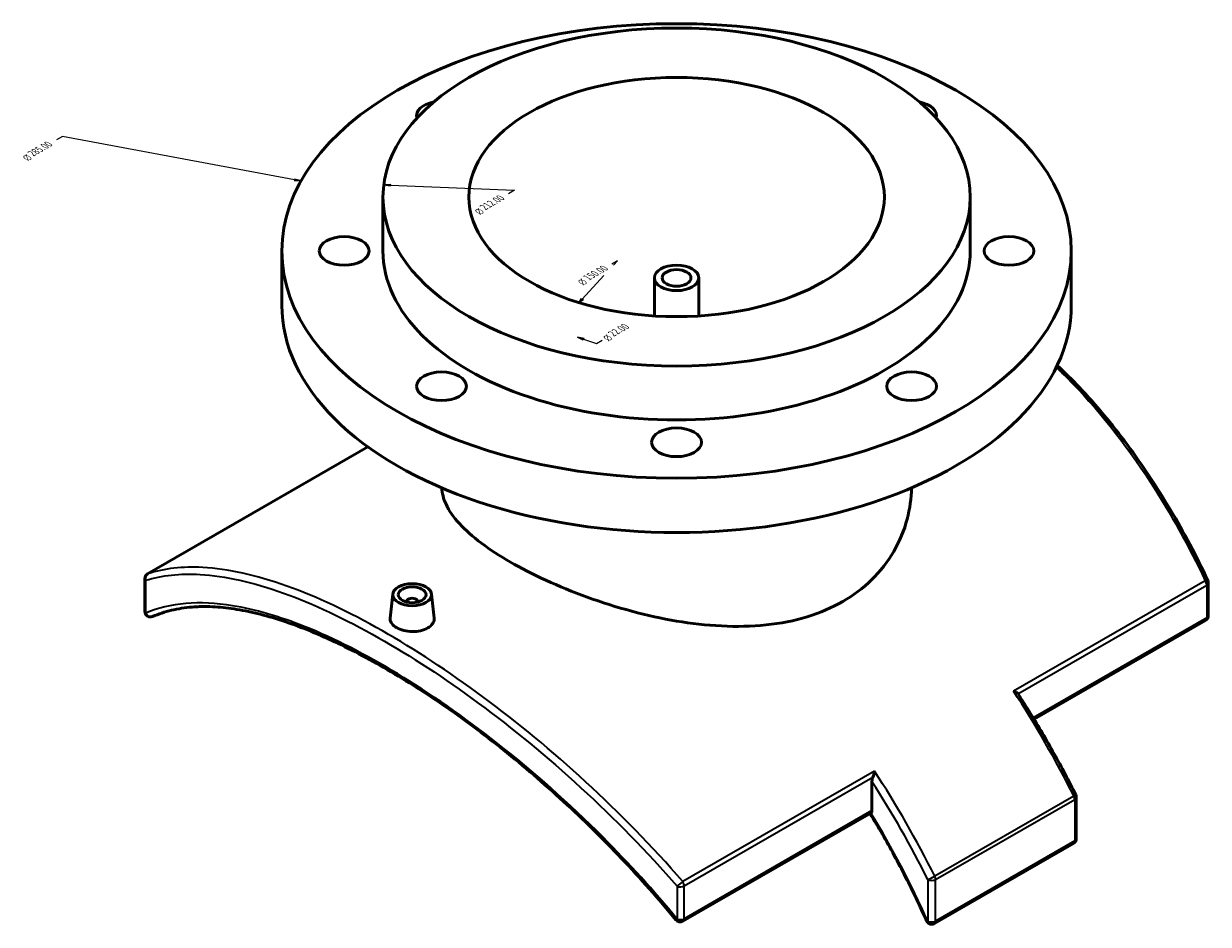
# Model space of a CAD drawing. Header units: millimetres. Extents: x -203 to 1361, y -251 to 1202.
# Tile 7 of 7: x 933 to 1361, y 877 to 1202. Entities that reach past the tile are written whole.
import ezdxf

# ---------------------------------------------------------------- set-up
doc = ezdxf.new("R2010")
doc.units = ezdxf.units.MM
for name, color, linetype, lineweight in [('Dimension (ANSI)', 7, 'Continuous', 25), ('Visible (ANSI)', 7, 'Continuous', 50), ('Visible Narrow (ANSI)', 7, 'Continuous', 35)]:
    doc.layers.add(name, color=color, linetype=linetype, lineweight=lineweight)
doc.styles.add('Note Text (ANSI)', font='tahoma.ttf')
doc.styles.add('Text Style15', font='AIGDT___.TTF')

msp = doc.modelspace()

# ---------------------------------------------------------------- linework, layer by layer
at = {"layer": 'Dimension (ANSI)'}
for p, q in [((946.95, 1161.083), (944.832, 1159.859)), ((1030.708, 1145.479), (946.95, 1161.083)), ((1030.862, 1145.753), (1030.554, 1145.205)), ((1030.554, 1145.205), (1033.087, 1145.035)), ((1030.708, 1145.479), (1033.087, 1145.035)), ((1033.087, 1145.035), (1030.862, 1145.753)), ((1065.475, 1143.827), (1062.945, 1143.644)), ((1065.439, 1143.54), (1062.945, 1143.644)), ((1062.945, 1143.644), (1065.403, 1143.253)), ((1065.403, 1143.253), (1065.475, 1143.827)), ((1065.439, 1143.54), (1110.15, 1141.675)), ((1110.15, 1141.675), (1108.031, 1140.452)), ((1147.363, 1116.192), (1145.245, 1114.969)), ((1145.89, 1114.598), (1147.363, 1116.192)), ((1134.595, 1102.383), (1142.46, 1110.889)), ((1134.153, 1102.518), (1133.42, 1101.112)), ((1134.595, 1102.383), (1133.42, 1101.112)), ((1133.42, 1101.112), (1135.036, 1102.247)), ((1135.036, 1102.247), (1134.153, 1102.518))]:
    msp.add_line(p, q, dxfattribs=at)
at = {"layer": 'Dimension (ANSI)', "color": 6, "true_color": 0xff00ff}
for p, q in [((1135.075, 1087.884), (1132.908, 1088.603)), ((1135.324, 1088.134), (1132.908, 1088.603)), ((1132.908, 1088.603), (1134.826, 1087.635)), ((1134.826, 1087.635), (1135.324, 1088.134)), ((1135.075, 1087.884), (1139.738, 1086.339)), ((1139.738, 1086.339), (1141.856, 1087.562))]:
    msp.add_line(p, q, dxfattribs=at)
at = {"layer": 'Dimension (ANSI)', "flags": 128}
for points in [[(1030.554, 1145.205), (1033.087, 1145.035), (1030.862, 1145.753), (1030.554, 1145.205)], [(1065.475, 1143.827), (1062.945, 1143.644), (1065.403, 1143.253), (1065.475, 1143.827)], [(1134.153, 1102.518), (1133.42, 1101.112), (1135.036, 1102.247), (1134.153, 1102.518)]]:
    msp.add_lwpolyline(points, dxfattribs=at)
at = {"layer": 'Dimension (ANSI)', "color": 6, "true_color": 0xff00ff, "flags": 128}
msp.add_lwpolyline([(1135.324, 1088.134), (1132.908, 1088.603), (1134.826, 1087.635), (1135.324, 1088.134)], dxfattribs=at)
at = {"layer": 'Dimension (ANSI)'}
for points in [[(1030.554, 1145.205), (1033.087, 1145.035), (1030.862, 1145.753), (1030.554, 1145.205)], [(1065.475, 1143.827), (1062.945, 1143.644), (1065.403, 1143.253), (1065.475, 1143.827)], [(1134.153, 1102.518), (1133.42, 1101.112), (1135.036, 1102.247), (1134.153, 1102.518)]]:
    msp.add_solid(points, dxfattribs=at)
at = {"layer": 'Dimension (ANSI)', "color": 6, "true_color": 0xff00ff}
msp.add_solid([(1135.324, 1088.134), (1132.908, 1088.603), (1134.826, 1087.635), (1135.324, 1088.134)], dxfattribs=at)
at = {"layer": 'Visible (ANSI)'}
for p, q in [((1062.668, 1119.777), (1062.668, 1139.234)), ((1274.668, 1119.777), (1274.668, 1139.234)), ((1026.168, 1100.156), (1026.168, 1119.777)), ((1311.168, 1100.156), (1311.168, 1119.777)), ((1160.668, 1096.291), (1160.668, 1110.048)), ((1176.668, 1096.291), (1176.668, 1110.048)), ((977.712, 1003.19), (1057.253, 1048.995)), ((976.71, 989.594), (976.71, 1001.457)), ((1360.627, 988.08), (1360.627, 999.944)), ((1066.222, 995.889), (1065.289, 987.189)), ((1071.209, 993.188), (1071.209, 993.002)), ((1075.209, 993.188), (1075.209, 993.002)), ((1080.196, 995.889), (1081.127, 987.204)), ((1359.625, 986.347), (1297.703, 950.689)), ((1239.202, 917.679), (1239.202, 928.182)), ((1312.974, 922.504), (1312.974, 907.53)), ((1238.788, 916.762), (1170.98, 877.714)), ((1261.767, 876.886), (1311.972, 905.797))]:
    msp.add_line(p, q, dxfattribs=at)
for centre, start, end in [((978.71, 1001.457), 119.93599, 180), ((1358.627, 999.944), 0, 25.31469), ((978.71, 989.594), 180, 293.54483), ((1358.627, 988.08), 299.93599, 0), ((1310.974, 922.504), 0, 26.4692), ((1310.974, 907.53), 299.93599, 0), ((1169.982, 879.447), 219.23532, 299.93599), ((1260.769, 878.619), 204.0989, 299.93599)]:
    msp.add_arc(centre, 2, start, end, dxfattribs=at)
for centre, major_axis in [((1168.668, 1119.777), (-142.5, 0)), ((1168.668, 1139.234), (-106, 0)), ((1168.668, 1139.234), (-75, 0)), ((1048.668, 1119.777), (-9, 0)), ((1288.668, 1119.777), (-9, 0)), ((1168.668, 1110.048), (-8, 0)), ((1168.668, 1110.048), (-5.2, 0)), ((1083.815, 1070.913), (-9, 0)), ((1253.521, 1070.913), (-9, 0)), ((1168.668, 1050.673), (-9, 0)), ((1073.209, 995.641), (-7, 0)), ((1073.209, 995.641), (-5, 0))]:
    msp.add_ellipse(centre, major_axis=major_axis, ratio=0.5758617, dxfattribs=at)
for centre, major_axis, ratio, start_param, end_param in [((1083.815, 1168.64), (-9, 0), 0.5758617, 5.0276719, 6.4552202), ((1253.521, 1168.64), (9, 0), 0.5758617, 6.1111504, 7.5386987), ((1168.668, 1119.777), (-106, 0), 0.5758617, 0, 3.1415927), ((1168.668, 1100.156), (-142.5, 0), 0.5758617, 0, 3.1415927), ((1073.209, 993.188), (-2, 0), 0.5758617, 2.9729035, 6.4518745), ((1237.788, 918.494), (0.998, -1.733), 0.5780931, 0.0487726, 0.7873319)]:
    msp.add_ellipse(centre, major_axis=major_axis, ratio=ratio, start_param=start_param, end_param=end_param, dxfattribs=at)
for points, knots in [([(1360.435, 1000.799), (1358.354, 1005.199), (1356.188, 1009.533), (1351.687, 1018.051), (1349.351, 1022.234), (1344.511, 1030.426), (1342.008, 1034.435), (1336.835, 1042.255), (1334.166, 1046.066), (1328.67, 1053.469), (1325.841, 1057.061), (1320.032, 1064.001), (1317.051, 1067.351), (1311.415, 1073.294), (1308.779, 1075.924), (1306.095, 1078.455)], [0, 0, 0, 0, 1.4744931, 1.4744931, 2.9489863, 2.9489863, 4.4234794, 4.4234794, 5.8979725, 5.8979725, 7.3724656, 7.3724656, 8.8469588, 8.8469588, 10.0951337, 10.0951337, 10.0951337, 10.0951337]), ([(1083.89, 1034.198), (1083.996, 1032.285), (1084.495, 1030.311), (1086.487, 1026.011), (1088.105, 1023.672), (1092.408, 1018.964), (1095.096, 1016.589), (1101.341, 1011.912), (1104.898, 1009.609), (1112.514, 1005.223), (1116.808, 1003.006), (1126.128, 998.72), (1131.154, 996.651), (1141.603, 992.865), (1147.034, 991.144), (1157.929, 988.223), (1163.393, 987.024), (1173.949, 985.252), (1179.414, 984.615), (1190.307, 984.08), (1195.736, 984.184), (1206.179, 985.272), (1211.203, 986.259), (1220.524, 989.108), (1224.819, 990.971), (1232.443, 995.361), (1236, 998.021), (1242.243, 1004.134), (1244.93, 1007.587), (1249.231, 1014.989), (1250.848, 1018.943), (1252.899, 1026.711), (1253.401, 1030.515), (1253.462, 1034.204)], [6.6614023, 6.6614023, 6.6614023, 6.6614023, 8.0842543, 8.0842543, 9.6998737, 9.6998737, 11.3154931, 11.3154931, 12.9311125, 12.9311125, 14.5467319, 14.5467319, 16.1623513, 16.1623513, 17.7779707, 17.7779707, 19.3935901, 19.3935901, 21.0107488, 21.0107488, 22.6279076, 22.6279076, 24.2450663, 24.2450663, 25.862225, 25.862225, 27.4793838, 27.4793838, 29.0965425, 29.0965425, 30.7137013, 30.7137013, 32.2257544, 32.2257544, 32.2257544, 32.2257544]), ([(1168.433, 878.182), (1165.31, 882.006), (1162.108, 885.775), (1155.566, 893.19), (1152.227, 896.836), (1145.436, 903.99), (1141.984, 907.499), (1134.993, 914.364), (1131.454, 917.721), (1124.315, 924.269), (1120.714, 927.459), (1113.476, 933.658), (1109.839, 936.667), (1102.553, 942.488), (1098.905, 945.3), (1091.622, 950.714), (1087.988, 953.315), (1080.759, 958.291), (1077.164, 960.666), (1070.038, 965.176), (1066.506, 967.312), (1059.529, 971.329), (1056.084, 973.212), (1049.299, 976.713), (1045.961, 978.332), (1039.409, 981.295), (1036.197, 982.639), (1029.915, 985.046), (1026.845, 986.108), (1020.864, 987.944), (1017.952, 988.717), (1012.298, 989.972), (1009.556, 990.453), (1004.252, 991.121), (1001.689, 991.307), (997.367, 991.377), (995.567, 991.324), (991.199, 990.985), (988.697, 990.597), (983.929, 989.454), (981.663, 988.699), (979.509, 987.76)], [0, 0, 0, 0, 1.4908196, 1.4908196, 2.9816392, 2.9816392, 4.4724588, 4.4724588, 5.9632784, 5.9632784, 7.4540979, 7.4540979, 8.9449175, 8.9449175, 10.4357371, 10.4357371, 11.9265567, 11.9265567, 13.4173763, 13.4173763, 14.9081959, 14.9081959, 16.3990155, 16.3990155, 17.8898351, 17.8898351, 19.3806547, 19.3806547, 20.8714742, 20.8714742, 22.3622938, 22.3622938, 23.8531134, 23.8531134, 25.343933, 25.343933, 26.4620477, 26.4620477, 28.1392197, 28.1392197, 29.8163918, 29.8163918, 29.8163918, 29.8163918]), ([(1078.823, 983.622), (1078.119, 983.216), (1077.226, 982.871), (1075.271, 982.428), (1074.208, 982.33), (1072.215, 982.362), (1071.153, 982.493), (1069.2, 982.983), (1068.308, 983.341), (1066.899, 984.153), (1066.288, 984.66), (1065.477, 985.762), (1065.276, 986.358), (1065.275, 987.007), (1065.28, 987.098), (1065.29, 987.189)], [0, 0, 0, 0, 0.2989399, 0.2989399, 0.5978797, 0.5978797, 0.8967093, 0.8967093, 1.1955389, 1.1955389, 1.4943686, 1.4943686, 1.7931982, 1.7931982, 1.8413912, 1.8413912, 1.8413912, 1.8413912]), ([(1081.126, 987.204), (1081.137, 987.106), (1081.142, 987.009), (1081.144, 986.325), (1080.946, 985.697), (1080.138, 984.548), (1079.528, 984.028), (1078.823, 983.622)], [4.13559414, 4.13559414, 4.13559414, 4.13559414, 4.18427607, 4.18427607, 4.48321593, 4.48321593, 4.78215579, 4.78215579, 4.78215579, 4.78215579]), ([(1290.305, 960.829), (1290.307, 960.828), (1290.31, 960.827), (1290.576, 960.735), (1290.827, 960.632), (1291.268, 960.41), (1291.463, 960.291), (1291.738, 960.079), (1291.836, 959.988), (1291.91, 959.896)], [-0.00089609, -0.00089609, -0.00089609, -0.00089609, 0, 0, 0.08938024, 0.08938024, 0.17454317, 0.17454317, 0.23379527, 0.23379527, 0.23379527, 0.23379527]), ([(1291.973, 959.808), (1293.493, 957.466), (1294.988, 955.104), (1297.926, 950.343), (1299.369, 947.944), (1302.2, 943.113), (1303.588, 940.681), (1306.309, 935.788), (1307.641, 933.327), (1310.247, 928.38), (1311.52, 925.893), (1312.764, 923.396)], [5.40803007, 5.40803007, 5.40803007, 5.40803007, 5.44725089, 5.44725089, 5.48647171, 5.48647171, 5.52569254, 5.52569254, 5.56491336, 5.56491336, 5.60413418, 5.60413418, 5.60413418, 5.60413418]), ([(1239.527, 929.73), (1239.446, 929.535), (1239.379, 929.331), (1239.25, 928.835), (1239.202, 928.468), (1239.202, 928.182)], [-1.19476627, -1.19476627, -1.19476627, -1.19476627, -1.13536285, -1.13536285, -1.03037949, -1.03037949, -1.03037949, -1.03037949]), ([(1239.527, 929.73), (1239.65, 930.025), (1239.756, 930.341), (1239.962, 931.081), (1240.048, 931.513), (1240.1, 931.913), (1240.1, 931.915), (1240.1, 931.918)], [0, 0, 0, 0, 0.09740946, 0.09740946, 0.23190541, 0.23190541, 0.23279411, 0.23279411, 0.23279411, 0.23279411]), ([(1238.515, 916.605), (1239.999, 914.174), (1241.454, 911.723), (1244.355, 906.695), (1245.799, 904.117), (1248.619, 898.929), (1249.995, 896.318), (1252.676, 891.069), (1253.981, 888.431), (1256.518, 883.132), (1257.749, 880.472), (1258.943, 877.803)], [5.45565805, 5.45565805, 5.45565805, 5.45565805, 5.4982281, 5.4982281, 5.54235909, 5.54235909, 5.58649008, 5.58649008, 5.63062107, 5.63062107, 5.67475206, 5.67475206, 5.67475206, 5.67475206])]:
    msp.add_open_spline(points, degree=3, knots=knots, dxfattribs=at)
for points in [[(1291.973, 959.808), (1291.953, 959.839), (1291.932, 959.868), (1291.91, 959.896)], [(1238.788, 916.762), (1238.803, 916.77), (1238.818, 916.78), (1238.834, 916.791)]]:
    msp.add_open_spline(points, degree=3, dxfattribs=at)
at = {"layer": 'Visible Narrow (ANSI)'}
for p, q in [((977.812, 1003.237), (1057.261, 1048.989)), ((977.026, 988.972), (977.026, 1000.835)), ((1359.525, 1000.69), (1290.305, 960.829)), ((1291.91, 959.896), (1360.041, 999.129)), ((1360.041, 999.129), (1360.041, 987.266)), ((1360.041, 987.266), (1297.397, 951.192)), ((1240.1, 931.918), (1170.88, 892.057)), ((1171.396, 890.496), (1239.527, 929.73)), ((1312.074, 922.898), (1261.869, 893.987)), ((1262.183, 892.779), (1312.388, 921.69)), ((1312.388, 921.69), (1312.388, 906.716)), ((1239.202, 917.679), (1171.396, 878.633)), ((1312.388, 906.716), (1262.183, 877.805)), ((1168.902, 890.341), (1168.902, 878.478)), ((1171.396, 878.633), (1171.396, 890.496)), ((1259.355, 892.779), (1259.355, 877.805)), ((1262.183, 877.805), (1262.183, 892.779))]:
    msp.add_line(p, q, dxfattribs=at)
for centre, major_axis, ratio, start_param, end_param in [((978.71, 1001.457), (-0.606, 1.906), 0.8971645, 0.1770529, 1.6118477), ((978.71, 1001.457), (-2, 0), 0.5758617, 0, 0.5702176), ((978.71, 1001.457), (-0.998, 1.733), 0.5780931, 6.187699, 6.2831853), ((1358.627, 999.944), (1.808, 0.855), 0.1760543, 0, 0.969902), ((1358.627, 999.944), (0.998, -1.733), 0.5780931, 0.7873319, 1.6701501), ((1358.627, 999.944), (2, 0), 0.5758617, 5.4977871, 6.2831853), ((978.71, 989.594), (-2, 0), 0.5758617, 0, 0.5702176), ((978.71, 989.594), (0.799, -1.833), 0.8970614, 4.6610814, 6.2831853), ((1358.627, 988.08), (2, 0), 0.5758617, 5.4977871, 6.2831853), ((1358.627, 988.08), (0.998, -1.733), 0.5780931, 0, 0.7873319), ((1193.771, 880.629), (107.292, -186.315), 0.5780931, 1.466383, 1.6701501), ((1142.152, 850.904), (106.294, -184.582), 0.5780931, 1.466383, 1.657934), ((1143.566, 851.718), (-107.292, 186.315), 0.5780931, 4.6079757, 4.8117427), ((1310.974, 922.504), (1.79, 0.891), 0.0850435, 5.3313571, 6.2831853), ((1310.974, 922.504), (0.998, -1.733), 0.5780931, 0.7873319, 1.466383), ((1310.974, 922.504), (2, 0), 0.5758617, 5.4977871, 6.2831853), ((1142.152, 850.904), (-100.805, 175.05), 0.5780931, 4.5373578, 4.756211), ((1310.974, 907.53), (0.998, -1.733), 0.5780931, 0, 0.7873319), ((1310.974, 907.53), (2, 0), 0.5758617, 5.4977871, 6.2831853), ((1260.769, 893.594), (-1.79, -0.891), 0.0850435, 0.6189681, 2.1897644), ((1260.769, 893.594), (-0.998, 1.733), 0.5780931, 3.9289245, 4.6079757), ((1169.982, 891.311), (1.509, 1.313), 0.0164406, 3.9007229, 5.3355177), ((1169.982, 891.311), (-2, 0), 0.5758617, 1.0005787, 2.3561945), ((1169.982, 891.311), (-0.998, 1.733), 0.5780931, 3.9289245, 4.8117427), ((1260.769, 893.594), (2, 0), 0.5758617, 3.9269908, 5.4977871), ((1169.982, 879.447), (-1.549, -1.265), 0.0493866, 0, 0.7601615), ((1169.982, 879.447), (2, 0), 0.5758617, 4.1421714, 5.4977871), ((1169.982, 879.447), (0.998, -1.733), 0.5780931, 0, 0.7873319), ((1260.769, 878.619), (-1.826, -0.817), 0.1420922, 0, 0.6236709), ((1260.769, 878.619), (-2, 0), 0.5758617, 0.7853982, 2.3561945), ((1260.769, 878.619), (0.998, -1.733), 0.5780931, 0, 0.7873319)]:
    msp.add_ellipse(centre, major_axis=major_axis, ratio=ratio, start_param=start_param, end_param=end_param, dxfattribs=at)
for points, knots in [([(1305.748, 1077.738), (1306.976, 1076.57), (1308.194, 1075.381), (1320.444, 1063.109), (1330.613, 1050.323), (1346.999, 1025.122), (1353.603, 1013.169), (1359.525, 1000.69)], [-9.9834344, -9.9834344, -9.9834344, -9.9834344, -9.4103208, -9.4103208, -4.1709955, -4.1709955, 0, 0, 0, 0]), ([(1170.88, 892.057), (1159.862, 904.75), (1148.068, 916.807), (1123.721, 939.231), (1111.169, 949.587), (1086.399, 967.917), (1074.183, 975.915), (1050.321, 989.464), (1038.712, 994.924), (1016.893, 1002.728), (1006.724, 1004.995), (990.337, 1005.866), (983.734, 1005.125), (977.812, 1003.237)], [-29.4898625, -29.4898625, -29.4898625, -29.4898625, -24.4923555, -24.4923555, -19.4752063, -19.4752063, -14.5243703, -14.5243703, -9.4103116, -9.4103116, -4.1709851, -4.1709851, 0, 0, 0, 0]), ([(977.026, 1000.835), (982.897, 1002.68), (989.445, 1003.388), (1005.701, 1002.468), (1015.793, 1000.191), (1037.459, 992.402), (1048.992, 986.968), (1072.706, 973.5), (1084.85, 965.558), (1109.483, 947.37), (1121.969, 937.099), (1146.195, 914.868), (1157.934, 902.919), (1168.902, 890.341)], [0, 0, 0, 0, 4.1709851, 4.1709851, 9.4103116, 9.4103116, 14.5243703, 14.5243703, 19.4752063, 19.4752063, 24.4923555, 24.4923555, 29.4898625, 29.4898625, 29.4898625, 29.4898625]), ([(1168.902, 878.478), (1160.48, 888.769), (1151.483, 898.663), (1129.853, 920.352), (1116.972, 931.759), (1091.871, 951.519), (1079.661, 960.007), (1056.242, 974.156), (1045.024, 979.859), (1025.207, 987.801), (1016.453, 990.358), (996.304, 993.624), (985.798, 992.757), (977.026, 988.972)], [0, 0, 0, 0, 3.9873248, 3.9873248, 9.2318289, 9.2318289, 14.1720052, 14.1720052, 19.0298583, 19.0298583, 23.3412386, 23.3412386, 29.8163918, 29.8163918, 29.8163918, 29.8163918])]:
    msp.add_open_spline(points, degree=3, knots=knots, dxfattribs=at)

# ---------------------------------------------------------------- texts
at = {"layer": 'Dimension (ANSI)', "char_height": 3.048, "attachment_point": 7, "rotation": 30}
for s, insert, style in [('{\\Q-30.128;\\W0.815;\\H0.816x;285.00}', (936.536, 1153.818), 'Note Text (ANSI)'), ('{\\Q-30.128;\\W0.815;\\H0.816x;n}', (934.586, 1152.124), 'Text Style15'), ('{\\Q-30.128;\\W0.815;\\H0.816x;212.00}', (1099.732, 1134.412), 'Note Text (ANSI)'), ('{\\Q-30.128;\\W0.815;\\H0.816x;n}', (1097.785, 1132.717), 'Text Style15'), ('{\\Q-30.128;\\W0.815;\\H0.816x;150.00}', (1137.113, 1109.026), 'Note Text (ANSI)'), ('{\\Q-30.128;\\W0.815;\\H0.816x;n}', (1134.999, 1107.234), 'Text Style15'), ('{\\Q-30.128;\\W0.815;\\H0.816x;22.00}', (1146.072, 1088.748), 'Note Text (ANSI)'), ('{\\Q-30.128;\\W0.815;\\H0.816x;n}', (1144.125, 1087.052), 'Text Style15')]:
    msp.add_mtext(s, dxfattribs=dict(at, insert=insert, style=style))

doc.saveas('drawing.dxf')
